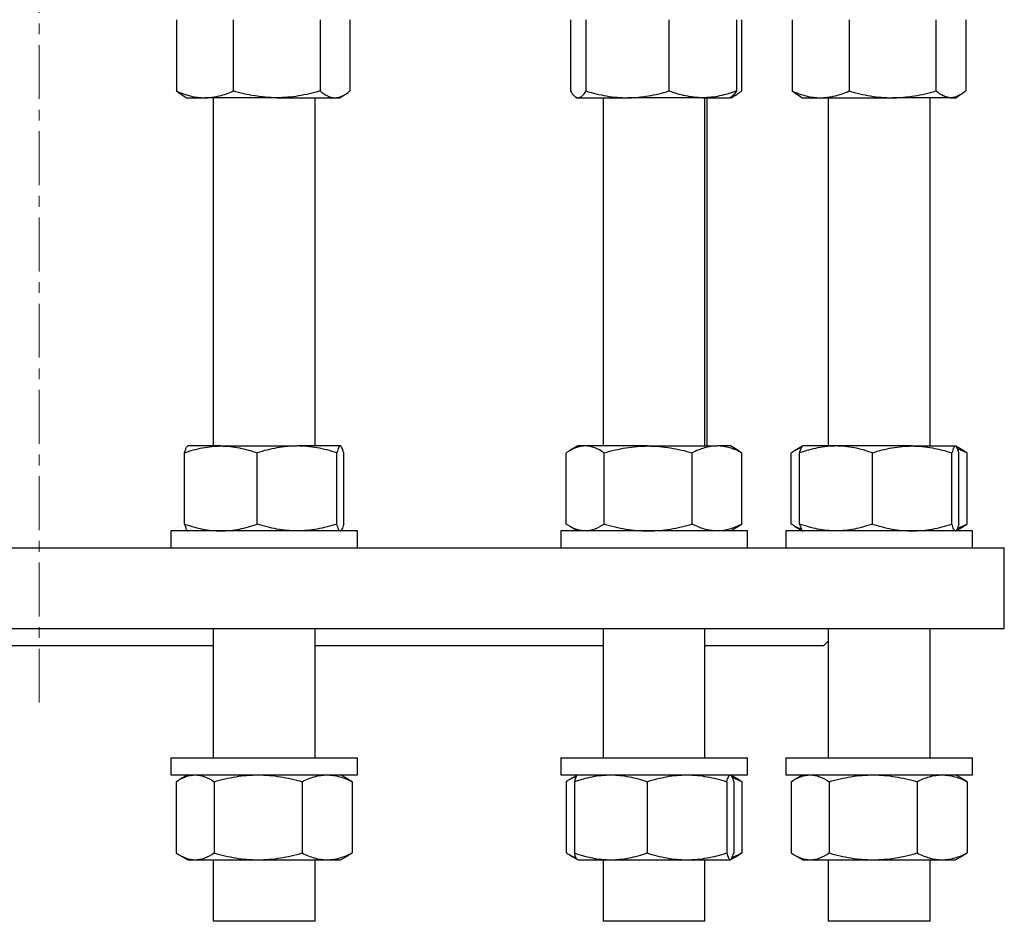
# Model space of a CAD drawing. Header units: millimetres. Extents: x 22 to 961, y 41 to 981.
# Tile 3 of 9: x 259 to 491, y 41 to 254. Entities that reach past the tile are written whole.
import ezdxf

# ---------------------------------------------------------------- set-up
doc = ezdxf.new("R2010")
doc.units = ezdxf.units.MM
doc.linetypes.add('CENTERX2', pattern=[20.32, 12.7, -2.54, 2.54, -2.54])
doc.layers.add('FORMAT', color=7, linetype='Continuous')

msp = doc.modelspace()

# ---------------------------------------------------------------- linework, layer by layer
at = {"color": 7, "linetype": 'Continuous', "lineweight": 25}
for p, q in [((295.68, 253.53), (295.68, 236.75)), ((309.1, 253.53), (309.1, 236.75)), ((329.55, 253.53), (329.55, 236.75)), ((336.59, 253.53), (336.59, 236.75)), ((388.54, 253.53), (388.54, 236.75)), ((392.22, 253.53), (392.22, 236.75)), ((411.78, 253.53), (411.78, 236.75)), ((427.65, 253.53), (427.65, 236.75)), ((428.89, 253.53), (428.89, 236.75)), ((440.8, 253.53), (440.8, 236.75)), ((454.22, 253.53), (454.22, 236.75)), ((474.68, 253.53), (474.68, 236.75)), ((481.71, 253.53), (481.71, 236.75)), ((297, 235.8), (298.13, 235.14)), ((298.13, 235.14), (302.39, 235.14)), ((319.32, 235.14), (302.39, 235.14)), ((304.36, 235.14), (304.36, 153.08)), ((319.32, 235.14), (333.07, 235.14)), ((328.36, 153.08), (328.36, 235.14)), ((333.07, 235.14), (334.13, 235.14)), ((334.13, 235.14), (335.27, 235.8)), ((389.8, 235.31), (390.09, 235.14)), ((390.09, 235.14), (390.38, 235.14)), ((390.38, 235.14), (402, 235.14)), ((396.26, 235.14), (396.26, 153.08)), ((419.71, 235.14), (402, 235.14)), ((419.71, 235.14), (426.09, 235.14)), ((420.26, 153.08), (420.26, 235.14)), ((420.81, 153.08), (420.81, 235.14)), ((426.09, 235.14), (426.39, 235.31)), ((426.43, 235.14), (426.09, 235.14)), ((426.43, 235.14), (427.56, 235.8)), ((442.13, 235.79), (443.26, 235.14)), ((443.26, 235.14), (447.51, 235.14)), ((447.51, 235.14), (464.45, 235.14)), ((449.32, 235.14), (449.32, 153.08)), ((478.2, 235.14), (464.45, 235.14)), ((473.32, 153.08), (473.32, 235.14)), ((478.2, 235.14), (479.26, 235.14)), ((479.26, 235.14), (480.39, 235.8)), ((479.38, 235.14), (479.26, 235.14)), ((479.38, 235.14), (479.68, 235.31)), ((297.61, 134.69), (297.61, 151.47)), ((298.36, 153.08), (298.3, 153.05)), ((306.18, 153.08), (298.36, 153.08)), ((306.18, 153.08), (324.13, 153.08)), ((314.75, 134.69), (314.75, 151.47)), ((334.31, 153.08), (324.13, 153.08)), ((333.5, 134.69), (333.5, 151.47)), ((334.36, 153.08), (334.31, 153.08)), ((334.42, 153.05), (334.36, 153.08)), ((335.12, 134.69), (335.12, 151.47)), ((387.54, 134.69), (387.54, 151.47)), ((390.26, 153.08), (388.31, 151.95)), ((392.02, 153.08), (390.26, 153.08)), ((406.86, 153.08), (392.02, 153.08)), ((396.5, 134.69), (396.5, 151.47)), ((406.86, 153.08), (423.1, 153.08)), ((417.22, 134.69), (417.22, 151.47)), ((426.26, 153.08), (423.1, 153.08)), ((428.21, 151.95), (426.26, 153.08)), ((428.98, 134.69), (428.98, 151.47)), ((440.6, 134.69), (440.6, 151.47)), ((443.26, 153.05), (441.37, 151.95)), ((442.57, 134.69), (442.57, 151.47)), ((443.32, 153.08), (443.26, 153.05)), ((451.14, 153.08), (443.32, 153.08)), ((469.08, 153.08), (451.14, 153.08)), ((459.71, 134.69), (459.71, 151.47)), ((469.08, 153.08), (479.27, 153.08)), ((478.46, 134.69), (478.46, 151.47)), ((479.32, 153.08), (479.27, 153.08)), ((479.38, 153.05), (479.32, 153.08)), ((481.27, 151.95), (479.39, 153.04)), ((480.07, 134.69), (480.07, 151.47)), ((482.04, 134.69), (482.04, 151.47)), ((294.36, 133.08), (294.36, 129.08)), ((302.88, 133.08), (294.36, 133.08)), ((298.3, 133.11), (298.36, 133.08)), ((338.36, 133.08), (302.88, 133.08)), ((334.36, 133.08), (334.42, 133.11)), ((338.36, 129.08), (338.36, 133.08)), ((386.26, 133.08), (386.26, 129.08)), ((405.28, 133.08), (386.26, 133.08)), ((388.31, 134.21), (390.26, 133.08)), ((430.26, 133.08), (405.28, 133.08)), ((426.26, 133.08), (428.21, 134.21)), ((430.26, 129.08), (430.26, 133.08)), ((439.32, 133.08), (439.32, 129.08)), ((469.64, 133.08), (439.32, 133.08)), ((441.37, 134.21), (443.26, 133.11)), ((443.26, 133.11), (443.32, 133.08)), ((483.32, 133.08), (469.64, 133.08)), ((479.32, 133.08), (479.38, 133.11)), ((479.39, 133.12), (481.27, 134.21)), ((483.32, 129.08), (483.32, 133.08)), ((35.81, 129.08), (490.81, 129.08)), ((490.81, 110.08), (490.81, 129.08)), ((35.81, 110.08), (490.81, 110.08)), ((304.36, 110.08), (304.36, 79.58)), ((328.36, 79.58), (328.36, 110.08)), ((396.26, 110.08), (396.26, 79.58)), ((420.26, 79.58), (420.26, 110.08)), ((449.32, 110.08), (449.32, 79.58)), ((473.32, 79.58), (473.32, 110.08)), ((448.31, 106.08), (449.32, 107.09)), ((222.25, 106.08), (304.36, 106.08)), ((328.36, 106.08), (396.26, 106.08)), ((420.26, 106.08), (448.31, 106.08)), ((294.36, 79.58), (294.36, 75.58)), ((294.36, 79.58), (330.8, 79.58)), ((330.8, 79.58), (338.36, 79.58)), ((338.36, 75.58), (338.36, 79.58)), ((386.26, 79.58), (386.26, 75.58)), ((386.26, 79.58), (429.07, 79.58)), ((429.07, 79.58), (430.26, 79.58)), ((430.26, 75.58), (430.26, 79.58)), ((439.32, 79.58), (439.32, 75.58)), ((439.32, 79.58), (483.32, 79.58)), ((483.32, 75.58), (483.32, 79.58)), ((294.36, 75.58), (330.8, 75.58)), ((298.36, 75.58), (296.43, 74.46)), ((330.8, 75.58), (338.36, 75.58)), ((336.3, 74.46), (334.36, 75.58)), ((386.26, 75.58), (429.07, 75.58)), ((390.2, 75.54), (388.33, 74.46)), ((390.26, 75.58), (390.2, 75.54)), ((426.32, 75.54), (426.26, 75.58)), ((428.2, 74.46), (426.36, 75.52)), ((428.98, 73.97), (428.2, 74.45)), ((429.07, 75.58), (430.26, 75.58)), ((439.32, 75.58), (483.32, 75.58)), ((443.32, 75.58), (441.38, 74.46)), ((481.26, 74.46), (479.32, 75.58)), ((295.64, 73.97), (295.64, 57.19)), ((304.58, 73.97), (304.58, 57.19)), ((325.29, 73.97), (325.29, 57.19)), ((337.08, 73.97), (337.08, 57.19)), ((387.54, 73.97), (387.54, 57.19)), ((389.49, 73.97), (389.49, 57.19)), ((406.61, 73.97), (406.61, 57.19)), ((425.38, 73.97), (425.38, 57.19)), ((427.03, 73.97), (427.03, 57.19)), ((428.98, 73.97), (428.98, 57.19)), ((440.6, 73.97), (440.6, 57.19)), ((449.53, 73.97), (449.53, 57.19)), ((470.25, 73.97), (470.25, 57.19)), ((482.04, 73.97), (482.04, 57.19)), ((296.43, 56.7), (298.36, 55.58)), ((334.36, 55.58), (336.3, 56.7)), ((388.33, 56.7), (390.2, 55.61)), ((426.36, 55.64), (428.2, 56.7)), ((428.98, 57.19), (428.2, 56.71)), ((441.38, 56.7), (443.32, 55.58)), ((479.32, 55.58), (481.26, 56.7)), ((298.36, 55.58), (300.11, 55.58)), ((300.11, 55.58), (314.93, 55.58)), ((304.36, 55.58), (304.36, 41.08)), ((314.93, 55.58), (331.19, 55.58)), ((328.36, 41.08), (328.36, 55.58)), ((331.19, 55.58), (334.36, 55.58)), ((390.2, 55.61), (390.26, 55.58)), ((390.26, 55.58), (398.05, 55.58)), ((396.26, 55.58), (396.26, 41.08)), ((398.05, 55.58), (416, 55.58)), ((416, 55.58), (426.21, 55.58)), ((420.26, 41.08), (420.26, 55.58)), ((426.21, 55.58), (426.26, 55.58)), ((426.26, 55.58), (426.32, 55.61)), ((443.32, 55.58), (445.07, 55.58)), ((445.07, 55.58), (459.89, 55.58)), ((449.32, 55.58), (449.32, 41.08)), ((459.89, 55.58), (476.15, 55.58)), ((473.32, 41.08), (473.32, 55.58)), ((476.15, 55.58), (479.32, 55.58)), ((328.36, 41.08), (304.36, 41.08)), ((420.26, 41.08), (396.26, 41.08)), ((473.32, 41.08), (449.32, 41.08))]:
    msp.add_line(p, q, dxfattribs=at)
for points, knots in [([(295.68, 236.75), (296.78, 236.26), (297.88, 235.85), (300.12, 235.29), (301.24, 235.14), (302.39, 235.14)], [0, 0, 0, 0, 0.5, 0.5, 1, 1, 1, 1]), ([(297, 235.8), (296.92, 235.85), (296.66, 235.99), (296.22, 236.31), (295.86, 236.6), (295.68, 236.75)], [0, 0, 0, 0, 0.180975, 0.590539, 1, 1, 1, 1]), ([(302.39, 235.14), (302.67, 235.14), (302.96, 235.15), (303.53, 235.19), (303.81, 235.22), (304.66, 235.33), (305.22, 235.44), (306.9, 235.86), (308, 236.26), (309.1, 236.75)], [0, 0, 0, 0, 0.125, 0.125, 0.25, 0.25, 0.5, 0.5, 1, 1, 1, 1]), ([(319.32, 235.14), (318.46, 235.14), (317.59, 235.18), (315.85, 235.33), (314.99, 235.44), (312.43, 235.86), (310.75, 236.26), (309.1, 236.75)], [0, 0, 0, 0, 0.25, 0.25, 0.5, 0.5, 1, 1, 1, 1]), ([(329.55, 236.75), (328.72, 236.5), (327.88, 236.28), (326.18, 235.88), (325.33, 235.71), (322.77, 235.29), (321.05, 235.14), (319.32, 235.14)], [0, 0, 0, 0, 0.25, 0.25, 0.5, 0.5, 1, 1, 1, 1]), ([(329.55, 236.75), (330.13, 236.26), (330.71, 235.85), (331.88, 235.29), (332.47, 235.14), (333.07, 235.14)], [0, 0, 0, 0, 0.5, 0.5, 1, 1, 1, 1]), ([(333.07, 235.14), (333.22, 235.14), (333.37, 235.15), (333.67, 235.19), (333.82, 235.22), (334.26, 235.33), (334.56, 235.44), (335.44, 235.86), (336.01, 236.26), (336.59, 236.75)], [0, 0, 0, 0, 0.125, 0.125, 0.25, 0.25, 0.5, 0.5, 1, 1, 1, 1]), ([(388.54, 236.75), (388.84, 236.26), (389.14, 235.85), (389.76, 235.29), (390.07, 235.14), (390.38, 235.14)], [0, 0, 0, 0, 0.5, 0.5, 1, 1, 1, 1]), ([(390.38, 235.14), (390.46, 235.14), (390.54, 235.15), (390.69, 235.19), (390.77, 235.22), (391, 235.33), (391.16, 235.44), (391.62, 235.86), (391.92, 236.26), (392.22, 236.75)], [0, 0, 0, 0, 0.125, 0.125, 0.25, 0.25, 0.5, 0.5, 1, 1, 1, 1]), ([(392.22, 236.75), (393.82, 236.26), (395.43, 235.85), (398.69, 235.29), (400.33, 235.14), (402, 235.14)], [0, 0, 0, 0, 0.5, 0.5, 1, 1, 1, 1]), ([(402, 235.14), (402.41, 235.14), (402.83, 235.15), (403.66, 235.19), (404.08, 235.22), (405.31, 235.33), (406.13, 235.44), (408.57, 235.86), (410.18, 236.26), (411.78, 236.75)], [0, 0, 0, 0, 0.125, 0.125, 0.25, 0.25, 0.5, 0.5, 1, 1, 1, 1]), ([(419.71, 235.14), (419.04, 235.14), (418.37, 235.18), (417.02, 235.33), (416.35, 235.44), (414.36, 235.86), (413.06, 236.26), (411.78, 236.75)], [0, 0, 0, 0, 0.25, 0.25, 0.5, 0.5, 1, 1, 1, 1]), ([(427.65, 236.75), (427.01, 236.5), (426.35, 236.28), (425.04, 235.88), (424.38, 235.71), (422.39, 235.29), (421.06, 235.14), (419.71, 235.14)], [0, 0, 0, 0, 0.25, 0.25, 0.5, 0.5, 1, 1, 1, 1]), ([(426.34, 235.28), (426.46, 235.31), (426.77, 235.4), (427.26, 235.62), (427.8, 235.93), (428.35, 236.31), (428.71, 236.6), (428.89, 236.75)], [0, 0, 0, 0, 0.144949, 0.355819, 0.570499, 0.785277, 1, 1, 1, 1]), ([(427.65, 236.75), (427.55, 236.59), (427.35, 236.28), (427.05, 235.89), (426.75, 235.57), (426.52, 235.38), (426.4, 235.32), (426.38, 235.32)], [0, 0, 0, 0, 0.238547, 0.4771616, 0.7156518, 0.958646, 1, 1, 1, 1]), ([(440.8, 236.75), (441.9, 236.26), (443.01, 235.85), (445.24, 235.29), (446.37, 235.14), (447.51, 235.14)], [0, 0, 0, 0, 0.5, 0.5, 1, 1, 1, 1]), ([(442.13, 235.79), (442.13, 235.8), (441.9, 235.91), (441.46, 236.22), (441.02, 236.57), (440.8, 236.75)], [0, 0, 0, 0, 0.005494, 0.502722, 1, 1, 1, 1]), ([(447.51, 235.14), (447.8, 235.14), (448.08, 235.15), (448.65, 235.19), (448.94, 235.22), (449.78, 235.33), (450.35, 235.44), (452.02, 235.86), (453.13, 236.26), (454.22, 236.75)], [0, 0, 0, 0, 0.125, 0.125, 0.25, 0.25, 0.5, 0.5, 1, 1, 1, 1]), ([(454.22, 236.75), (455.89, 236.26), (457.58, 235.85), (460.99, 235.29), (462.71, 235.14), (464.45, 235.14)], [0, 0, 0, 0, 0.5, 0.5, 1, 1, 1, 1]), ([(464.45, 235.14), (464.88, 235.14), (465.32, 235.15), (466.19, 235.19), (466.62, 235.22), (467.91, 235.33), (468.77, 235.44), (471.32, 235.86), (473.01, 236.26), (474.68, 236.75)], [0, 0, 0, 0, 0.125, 0.125, 0.25, 0.25, 0.5, 0.5, 1, 1, 1, 1]), ([(478.2, 235.14), (477.9, 235.14), (477.6, 235.18), (477, 235.33), (476.7, 235.44), (475.82, 235.86), (475.25, 236.26), (474.68, 236.75)], [0, 0, 0, 0, 0.25, 0.25, 0.5, 0.5, 1, 1, 1, 1]), ([(481.71, 236.75), (481.43, 236.5), (481.14, 236.28), (480.55, 235.88), (480.26, 235.71), (479.38, 235.29), (478.79, 235.14), (478.2, 235.14)], [0, 0, 0, 0, 0.25, 0.25, 0.5, 0.5, 1, 1, 1, 1]), ([(479.67, 235.32), (479.75, 235.36), (479.87, 235.42), (479.98, 235.54), (480.02, 235.58)], [0, 0, 0, 0, 0.655575, 1, 1, 1, 1]), ([(297.61, 151.47), (298.31, 151.72), (299.01, 151.94), (300.43, 152.34), (301.15, 152.51), (303.29, 152.93), (304.73, 153.08), (306.18, 153.08)], [0, 0, 0, 0, 0.25, 0.25, 0.5, 0.5, 1, 1, 1, 1]), ([(297.61, 151.47), (297.65, 151.63), (297.74, 151.94), (297.87, 152.33), (298.01, 152.66), (298.14, 152.89), (298.24, 153.02), (298.3, 153.04), (298.31, 153.04)], [0, 0, 0, 0, 0.190435, 0.380923, 0.571313, 0.765298, 0.959406, 1, 1, 1, 1]), ([(306.18, 153.08), (306.9, 153.08), (307.63, 153.04), (309.09, 152.89), (309.81, 152.78), (311.96, 152.36), (313.36, 151.96), (314.75, 151.47)], [0, 0, 0, 0, 0.25, 0.25, 0.5, 0.5, 1, 1, 1, 1]), ([(324.13, 153.08), (323.73, 153.08), (323.33, 153.07), (322.53, 153.03), (322.13, 153), (320.95, 152.89), (320.16, 152.78), (317.82, 152.36), (316.28, 151.96), (314.75, 151.47)], [0, 0, 0, 0, 0.125, 0.125, 0.25, 0.25, 0.5, 0.5, 1, 1, 1, 1]), ([(333.5, 151.47), (331.97, 151.96), (330.42, 152.37), (327.3, 152.93), (325.72, 153.08), (324.13, 153.08)], [0, 0, 0, 0, 0.5, 0.5, 1, 1, 1, 1]), ([(334.31, 153.08), (334.27, 153.08), (334.24, 153.07), (334.17, 153.03), (334.14, 153), (334.04, 152.89), (333.97, 152.78), (333.77, 152.36), (333.63, 151.96), (333.5, 151.47)], [0, 0, 0, 0, 0.125, 0.125, 0.25, 0.25, 0.5, 0.5, 1, 1, 1, 1]), ([(335.12, 151.47), (334.98, 151.96), (334.85, 152.37), (334.58, 152.93), (334.45, 153.08), (334.31, 153.08)], [0, 0, 0, 0, 0.5, 0.5, 1, 1, 1, 1]), ([(392.02, 153.08), (391.83, 153.08), (391.64, 153.07), (391.26, 153.03), (391.07, 153), (390.5, 152.89), (390.13, 152.78), (389.01, 152.36), (388.27, 151.96), (387.54, 151.47)], [0, 0, 0, 0, 0.125, 0.125, 0.25, 0.25, 0.5, 0.5, 1, 1, 1, 1]), ([(396.5, 151.47), (395.77, 151.96), (395.03, 152.37), (393.54, 152.93), (392.79, 153.08), (392.02, 153.08)], [0, 0, 0, 0, 0.5, 0.5, 1, 1, 1, 1]), ([(396.5, 151.47), (397.35, 151.72), (398.2, 151.94), (399.92, 152.34), (400.78, 152.51), (403.37, 152.93), (405.11, 153.08), (406.86, 153.08)], [0, 0, 0, 0, 0.25, 0.25, 0.5, 0.5, 1, 1, 1, 1]), ([(406.86, 153.08), (407.74, 153.08), (408.62, 153.04), (410.39, 152.89), (411.26, 152.78), (413.85, 152.36), (415.55, 151.96), (417.22, 151.47)], [0, 0, 0, 0, 0.25, 0.25, 0.5, 0.5, 1, 1, 1, 1]), ([(423.1, 153.08), (422.85, 153.08), (422.6, 153.07), (422.11, 153.03), (421.86, 153), (421.11, 152.89), (420.62, 152.78), (419.15, 152.36), (418.18, 151.96), (417.22, 151.47)], [0, 0, 0, 0, 0.125, 0.125, 0.25, 0.25, 0.5, 0.5, 1, 1, 1, 1]), ([(428.98, 151.47), (428.02, 151.96), (427.05, 152.37), (425.1, 152.93), (424.11, 153.08), (423.1, 153.08)], [0, 0, 0, 0, 0.5, 0.5, 1, 1, 1, 1]), ([(428.21, 151.95), (428.24, 151.93), (428.5, 151.79), (428.76, 151.62), (428.98, 151.47)], [0, 0, 0, 0, 0.109088, 1, 1, 1, 1]), ([(443, 152.7), (442.89, 152.67), (442.55, 152.56), (441.98, 152.29), (441.28, 151.92), (440.83, 151.62), (440.6, 151.47)], [0, 0, 0, 0, 0.132775, 0.421787, 0.71093, 1, 1, 1, 1]), ([(451.14, 153.08), (450.77, 153.08), (450.41, 153.07), (449.68, 153.03), (449.32, 153), (448.23, 152.89), (447.52, 152.78), (445.38, 152.36), (443.97, 151.96), (442.57, 151.47)], [0, 0, 0, 0, 0.125, 0.125, 0.25, 0.25, 0.5, 0.5, 1, 1, 1, 1]), ([(442.57, 151.47), (442.61, 151.63), (442.7, 151.94), (442.83, 152.33), (442.96, 152.66), (443.1, 152.89), (443.2, 153.02), (443.26, 153.04), (443.27, 153.04)], [0, 0, 0, 0, 0.190435, 0.380923, 0.571313, 0.765298, 0.959406, 1, 1, 1, 1]), ([(459.71, 151.47), (458.3, 151.96), (456.89, 152.37), (454.04, 152.93), (452.6, 153.08), (451.14, 153.08)], [0, 0, 0, 0, 0.5, 0.5, 1, 1, 1, 1]), ([(459.71, 151.47), (460.47, 151.72), (461.24, 151.94), (462.8, 152.34), (463.58, 152.51), (465.92, 152.93), (467.5, 153.08), (469.08, 153.08)], [0, 0, 0, 0, 0.25, 0.25, 0.5, 0.5, 1, 1, 1, 1]), ([(469.08, 153.08), (469.88, 153.08), (470.67, 153.04), (472.27, 152.89), (473.06, 152.78), (475.41, 152.36), (476.94, 151.96), (478.46, 151.47)], [0, 0, 0, 0, 0.25, 0.25, 0.5, 0.5, 1, 1, 1, 1]), ([(479.27, 153.08), (479.23, 153.08), (479.2, 153.07), (479.13, 153.03), (479.09, 153), (478.99, 152.89), (478.92, 152.78), (478.72, 152.36), (478.59, 151.96), (478.46, 151.47)], [0, 0, 0, 0, 0.125, 0.125, 0.25, 0.25, 0.5, 0.5, 1, 1, 1, 1]), ([(480.07, 151.47), (479.94, 151.96), (479.81, 152.37), (479.54, 152.93), (479.4, 153.08), (479.27, 153.08)], [0, 0, 0, 0, 0.5, 0.5, 1, 1, 1, 1]), ([(479.76, 152.45), (479.78, 152.44), (480.18, 152.32), (480.95, 152), (481.68, 151.65), (482.04, 151.47)], [0, 0, 0, 0, 0.035594, 0.517773, 1, 1, 1, 1]), ([(481.27, 151.95), (481.3, 151.93), (481.56, 151.79), (481.81, 151.62), (482.04, 151.47)], [0, 0, 0, 0, 0.109088, 1, 1, 1, 1]), ([(297.61, 134.69), (298.31, 134.44), (299.01, 134.22), (300.43, 133.82), (301.15, 133.65), (303.29, 133.23), (304.73, 133.08), (306.18, 133.08)], [0, 0, 0, 0, 0.25, 0.25, 0.5, 0.5, 1, 1, 1, 1]), ([(297.61, 134.69), (297.65, 134.53), (297.74, 134.22), (297.87, 133.83), (298.01, 133.5), (298.14, 133.27), (298.24, 133.14), (298.3, 133.12), (298.31, 133.12)], [0, 0, 0, 0, 0.190435, 0.380923, 0.571313, 0.765298, 0.959406, 1, 1, 1, 1]), ([(306.18, 133.08), (306.9, 133.08), (307.63, 133.12), (309.09, 133.26), (309.81, 133.38), (311.96, 133.8), (313.36, 134.2), (314.75, 134.69)], [0, 0, 0, 0, 0.25, 0.25, 0.5, 0.5, 1, 1, 1, 1]), ([(324.13, 133.08), (323.73, 133.08), (323.33, 133.09), (322.53, 133.13), (322.13, 133.15), (320.95, 133.26), (320.16, 133.37), (317.82, 133.79), (316.28, 134.2), (314.75, 134.69)], [0, 0, 0, 0, 0.125, 0.125, 0.25, 0.25, 0.5, 0.5, 1, 1, 1, 1]), ([(333.5, 134.69), (331.97, 134.2), (330.42, 133.79), (327.3, 133.23), (325.72, 133.08), (324.13, 133.08)], [0, 0, 0, 0, 0.5, 0.5, 1, 1, 1, 1]), ([(334.31, 133.08), (334.27, 133.08), (334.24, 133.09), (334.17, 133.13), (334.14, 133.15), (334.04, 133.26), (333.97, 133.37), (333.77, 133.79), (333.63, 134.2), (333.5, 134.69)], [0, 0, 0, 0, 0.125, 0.125, 0.25, 0.25, 0.5, 0.5, 1, 1, 1, 1]), ([(335.12, 134.69), (334.98, 134.2), (334.85, 133.79), (334.58, 133.23), (334.45, 133.08), (334.31, 133.08)], [0, 0, 0, 0, 0.5, 0.5, 1, 1, 1, 1]), ([(392.02, 133.08), (391.83, 133.08), (391.64, 133.09), (391.26, 133.13), (391.07, 133.15), (390.5, 133.26), (390.13, 133.37), (389.01, 133.79), (388.27, 134.2), (387.54, 134.69)], [0, 0, 0, 0, 0.125, 0.125, 0.25, 0.25, 0.5, 0.5, 1, 1, 1, 1]), ([(396.5, 134.69), (395.77, 134.2), (395.03, 133.79), (393.54, 133.23), (392.79, 133.08), (392.02, 133.08)], [0, 0, 0, 0, 0.5, 0.5, 1, 1, 1, 1]), ([(396.5, 134.69), (397.35, 134.44), (398.2, 134.22), (399.92, 133.82), (400.78, 133.65), (403.37, 133.23), (405.11, 133.08), (406.86, 133.08)], [0, 0, 0, 0, 0.25, 0.25, 0.5, 0.5, 1, 1, 1, 1]), ([(406.86, 133.08), (407.74, 133.08), (408.62, 133.12), (410.39, 133.26), (411.26, 133.38), (413.85, 133.8), (415.55, 134.2), (417.22, 134.69)], [0, 0, 0, 0, 0.25, 0.25, 0.5, 0.5, 1, 1, 1, 1]), ([(423.1, 133.08), (422.85, 133.08), (422.6, 133.09), (422.11, 133.13), (421.86, 133.15), (421.11, 133.26), (420.62, 133.37), (419.15, 133.79), (418.18, 134.2), (417.22, 134.69)], [0, 0, 0, 0, 0.125, 0.125, 0.25, 0.25, 0.5, 0.5, 1, 1, 1, 1]), ([(428.98, 134.69), (428.02, 134.2), (427.05, 133.79), (425.1, 133.23), (424.11, 133.08), (423.1, 133.08)], [0, 0, 0, 0, 0.5, 0.5, 1, 1, 1, 1]), ([(428.21, 134.21), (428.24, 134.22), (428.5, 134.36), (428.76, 134.53), (428.98, 134.69)], [0, 0, 0, 0, 0.109088, 1, 1, 1, 1]), ([(443, 133.45), (442.89, 133.49), (442.55, 133.6), (441.98, 133.87), (441.28, 134.24), (440.83, 134.54), (440.6, 134.69)], [0, 0, 0, 0, 0.132775, 0.421787, 0.71093, 1, 1, 1, 1]), ([(451.14, 133.08), (450.77, 133.08), (450.41, 133.09), (449.68, 133.13), (449.32, 133.15), (448.23, 133.26), (447.52, 133.37), (445.38, 133.79), (443.97, 134.2), (442.57, 134.69)], [0, 0, 0, 0, 0.125, 0.125, 0.25, 0.25, 0.5, 0.5, 1, 1, 1, 1]), ([(442.57, 134.69), (442.61, 134.53), (442.7, 134.22), (442.83, 133.83), (442.96, 133.5), (443.1, 133.27), (443.2, 133.14), (443.26, 133.12), (443.27, 133.12)], [0, 0, 0, 0, 0.190435, 0.380923, 0.571313, 0.765298, 0.959406, 1, 1, 1, 1]), ([(459.71, 134.69), (458.3, 134.2), (456.89, 133.79), (454.04, 133.23), (452.6, 133.08), (451.14, 133.08)], [0, 0, 0, 0, 0.5, 0.5, 1, 1, 1, 1]), ([(459.71, 134.69), (460.47, 134.44), (461.24, 134.22), (462.8, 133.82), (463.58, 133.65), (465.92, 133.23), (467.5, 133.08), (469.08, 133.08)], [0, 0, 0, 0, 0.25, 0.25, 0.5, 0.5, 1, 1, 1, 1]), ([(469.08, 133.08), (469.88, 133.08), (470.67, 133.12), (472.27, 133.26), (473.06, 133.38), (475.41, 133.8), (476.94, 134.2), (478.46, 134.69)], [0, 0, 0, 0, 0.25, 0.25, 0.5, 0.5, 1, 1, 1, 1]), ([(479.27, 133.08), (479.23, 133.08), (479.2, 133.09), (479.13, 133.13), (479.09, 133.15), (478.99, 133.26), (478.92, 133.37), (478.72, 133.79), (478.59, 134.2), (478.46, 134.69)], [0, 0, 0, 0, 0.125, 0.125, 0.25, 0.25, 0.5, 0.5, 1, 1, 1, 1]), ([(480.07, 134.69), (479.94, 134.2), (479.81, 133.79), (479.54, 133.23), (479.4, 133.08), (479.27, 133.08)], [0, 0, 0, 0, 0.5, 0.5, 1, 1, 1, 1]), ([(479.76, 133.71), (479.78, 133.72), (480.18, 133.84), (480.95, 134.16), (481.68, 134.51), (482.04, 134.69)], [0, 0, 0, 0, 0.035594, 0.517773, 1, 1, 1, 1]), ([(481.27, 134.21), (481.3, 134.22), (481.56, 134.36), (481.81, 134.53), (482.04, 134.69)], [0, 0, 0, 0, 0.1090885, 1, 1, 1, 1]), ([(295.64, 73.97), (296.37, 74.46), (297.11, 74.87), (298.6, 75.43), (299.35, 75.58), (300.11, 75.58)], [0, 0, 0, 0, 0.5, 0.5, 1, 1, 1, 1]), ([(300.11, 75.58), (300.3, 75.58), (300.49, 75.57), (300.87, 75.53), (301.06, 75.5), (301.62, 75.39), (302, 75.28), (303.11, 74.86), (303.85, 74.46), (304.58, 73.97)], [0, 0, 0, 0, 0.125, 0.125, 0.25, 0.25, 0.5, 0.5, 1, 1, 1, 1]), ([(304.58, 73.97), (305.42, 74.22), (306.27, 74.44), (307.99, 74.84), (308.85, 75.01), (311.44, 75.43), (313.18, 75.58), (314.93, 75.58)], [0, 0, 0, 0, 0.25, 0.25, 0.5, 0.5, 1, 1, 1, 1]), ([(314.93, 75.58), (315.81, 75.58), (316.69, 75.54), (318.46, 75.39), (319.33, 75.28), (321.92, 74.86), (323.62, 74.46), (325.29, 73.97)], [0, 0, 0, 0, 0.25, 0.25, 0.5, 0.5, 1, 1, 1, 1]), ([(325.29, 73.97), (326.26, 74.46), (327.23, 74.87), (329.19, 75.43), (330.18, 75.58), (331.19, 75.58)], [0, 0, 0, 0, 0.5, 0.5, 1, 1, 1, 1]), ([(331.19, 75.58), (331.44, 75.58), (331.69, 75.57), (332.19, 75.53), (332.44, 75.5), (333.18, 75.39), (333.68, 75.28), (335.15, 74.86), (336.12, 74.46), (337.08, 73.97)], [0, 0, 0, 0, 0.125, 0.125, 0.25, 0.25, 0.5, 0.5, 1, 1, 1, 1]), ([(337.08, 73.97), (336.84, 74.13), (336.58, 74.31), (336.32, 74.45), (336.3, 74.46)], [0, 0, 0, 0, 0.921423, 1, 1, 1, 1]), ([(389.94, 75.21), (389.7, 75.12), (389.17, 74.92), (388.37, 74.5), (387.82, 74.15), (387.54, 73.97)], [0, 0, 0, 0, 0.298261, 0.649113, 1, 1, 1, 1]), ([(389.49, 73.97), (390.89, 74.46), (392.3, 74.87), (395.16, 75.43), (396.6, 75.58), (398.05, 75.58)], [0, 0, 0, 0, 0.5, 0.5, 1, 1, 1, 1]), ([(390.21, 75.54), (390.18, 75.52), (390.11, 75.49), (390, 75.34), (389.88, 75.1), (389.75, 74.79), (389.62, 74.41), (389.54, 74.12), (389.49, 73.97)], [0, 0, 0, 0, 0.1015327, 0.2793484, 0.4570734, 0.6380095, 0.8190276, 1, 1, 1, 1]), ([(398.05, 75.58), (398.42, 75.58), (398.78, 75.57), (399.51, 75.53), (399.87, 75.5), (400.95, 75.39), (401.67, 75.28), (403.81, 74.86), (405.22, 74.46), (406.61, 73.97)], [0, 0, 0, 0, 0.125, 0.125, 0.25, 0.25, 0.5, 0.5, 1, 1, 1, 1]), ([(406.61, 73.97), (407.38, 74.22), (408.15, 74.44), (409.71, 74.84), (410.49, 75.01), (412.83, 75.43), (414.41, 75.58), (416, 75.58)], [0, 0, 0, 0, 0.25, 0.25, 0.5, 0.5, 1, 1, 1, 1]), ([(416, 75.58), (416.79, 75.58), (417.59, 75.54), (419.19, 75.39), (419.98, 75.28), (422.33, 74.86), (423.86, 74.46), (425.38, 73.97)], [0, 0, 0, 0, 0.25, 0.25, 0.5, 0.5, 1, 1, 1, 1]), ([(425.38, 73.97), (425.52, 74.46), (425.65, 74.87), (425.93, 75.43), (426.06, 75.58), (426.21, 75.58)], [0, 0, 0, 0, 0.5, 0.5, 1, 1, 1, 1]), ([(426.21, 75.58), (426.24, 75.58), (426.28, 75.57), (426.35, 75.53), (426.38, 75.5), (426.48, 75.39), (426.55, 75.28), (426.76, 74.86), (426.9, 74.46), (427.03, 73.97)], [0, 0, 0, 0, 0.125, 0.125, 0.25, 0.25, 0.5, 0.5, 1, 1, 1, 1]), ([(426.71, 74.93), (426.86, 74.88), (427.32, 74.73), (428.08, 74.41), (428.68, 74.12), (428.98, 73.97)], [0, 0, 0, 0, 0.19818, 0.599141, 1, 1, 1, 1]), ([(440.6, 73.97), (441.33, 74.46), (442.07, 74.87), (443.55, 75.43), (444.31, 75.58), (445.07, 75.58)], [0, 0, 0, 0, 0.5, 0.5, 1, 1, 1, 1]), ([(445.07, 75.58), (445.26, 75.58), (445.45, 75.57), (445.83, 75.53), (446.01, 75.5), (446.58, 75.39), (446.95, 75.28), (448.07, 74.86), (448.8, 74.46), (449.53, 73.97)], [0, 0, 0, 0, 0.125, 0.125, 0.25, 0.25, 0.5, 0.5, 1, 1, 1, 1]), ([(449.53, 73.97), (451.23, 74.46), (452.93, 74.87), (456.38, 75.43), (458.13, 75.58), (459.89, 75.58)], [0, 0, 0, 0, 0.5, 0.5, 1, 1, 1, 1]), ([(459.89, 75.58), (460.33, 75.58), (460.77, 75.57), (461.65, 75.53), (462.09, 75.5), (463.4, 75.39), (464.27, 75.28), (466.86, 74.86), (468.56, 74.46), (470.25, 73.97)], [0, 0, 0, 0, 0.125, 0.125, 0.25, 0.25, 0.5, 0.5, 1, 1, 1, 1]), ([(470.25, 73.97), (470.73, 74.22), (471.22, 74.44), (472.19, 74.84), (472.68, 75.01), (474.16, 75.43), (475.15, 75.58), (476.15, 75.58)], [0, 0, 0, 0, 0.25, 0.25, 0.5, 0.5, 1, 1, 1, 1]), ([(476.15, 75.58), (476.64, 75.58), (477.14, 75.54), (478.15, 75.39), (478.64, 75.28), (480.12, 74.86), (481.09, 74.46), (482.04, 73.97)], [0, 0, 0, 0, 0.25, 0.25, 0.5, 0.5, 1, 1, 1, 1]), ([(482.04, 73.97), (481.8, 74.13), (481.54, 74.31), (481.27, 74.45), (481.25, 74.46)], [0, 0, 0, 0, 0.921423, 1, 1, 1, 1]), ([(295.64, 57.19), (296.37, 56.7), (297.11, 56.29), (298.6, 55.73), (299.35, 55.58), (300.11, 55.58)], [0, 0, 0, 0, 0.5, 0.5, 1, 1, 1, 1]), ([(300.11, 55.58), (300.3, 55.58), (300.49, 55.59), (300.87, 55.63), (301.06, 55.65), (301.62, 55.76), (302, 55.87), (303.11, 56.29), (303.85, 56.7), (304.58, 57.19)], [0, 0, 0, 0, 0.125, 0.125, 0.25, 0.25, 0.5, 0.5, 1, 1, 1, 1]), ([(304.58, 57.19), (305.42, 56.94), (306.27, 56.72), (307.99, 56.32), (308.85, 56.15), (311.44, 55.73), (313.18, 55.58), (314.93, 55.58)], [0, 0, 0, 0, 0.25, 0.25, 0.5, 0.5, 1, 1, 1, 1]), ([(314.93, 55.58), (315.81, 55.58), (316.69, 55.62), (318.46, 55.76), (319.33, 55.88), (321.92, 56.3), (323.62, 56.7), (325.29, 57.19)], [0, 0, 0, 0, 0.25, 0.25, 0.5, 0.5, 1, 1, 1, 1]), ([(325.29, 57.19), (326.26, 56.7), (327.23, 56.29), (329.19, 55.73), (330.18, 55.58), (331.19, 55.58)], [0, 0, 0, 0, 0.5, 0.5, 1, 1, 1, 1]), ([(331.19, 55.58), (331.44, 55.58), (331.69, 55.59), (332.19, 55.63), (332.44, 55.65), (333.18, 55.76), (333.68, 55.87), (335.15, 56.29), (336.12, 56.7), (337.08, 57.19)], [0, 0, 0, 0, 0.125, 0.125, 0.25, 0.25, 0.5, 0.5, 1, 1, 1, 1]), ([(337.08, 57.19), (336.84, 57.03), (336.58, 56.85), (336.32, 56.71), (336.3, 56.7)], [0, 0, 0, 0, 0.921423, 1, 1, 1, 1]), ([(389.94, 55.95), (389.7, 56.04), (389.17, 56.23), (388.37, 56.65), (387.82, 57.01), (387.54, 57.19)], [0, 0, 0, 0, 0.298261, 0.649113, 1, 1, 1, 1]), ([(389.49, 57.19), (390.89, 56.7), (392.3, 56.29), (395.16, 55.73), (396.6, 55.58), (398.05, 55.58)], [0, 0, 0, 0, 0.5, 0.5, 1, 1, 1, 1]), ([(390.21, 55.62), (390.18, 55.63), (390.11, 55.67), (390, 55.82), (389.88, 56.05), (389.75, 56.37), (389.62, 56.74), (389.54, 57.04), (389.49, 57.19)], [0, 0, 0, 0, 0.101533, 0.279348, 0.457073, 0.63801, 0.819028, 1, 1, 1, 1]), ([(398.05, 55.58), (398.42, 55.58), (398.78, 55.59), (399.51, 55.63), (399.87, 55.65), (400.95, 55.76), (401.67, 55.87), (403.81, 56.29), (405.22, 56.7), (406.61, 57.19)], [0, 0, 0, 0, 0.125, 0.125, 0.25, 0.25, 0.5, 0.5, 1, 1, 1, 1]), ([(406.61, 57.19), (407.38, 56.94), (408.15, 56.72), (409.71, 56.32), (410.49, 56.15), (412.83, 55.73), (414.41, 55.58), (416, 55.58)], [0, 0, 0, 0, 0.25, 0.25, 0.5, 0.5, 1, 1, 1, 1]), ([(416, 55.58), (416.79, 55.58), (417.59, 55.62), (419.19, 55.76), (419.98, 55.88), (422.33, 56.3), (423.86, 56.7), (425.38, 57.19)], [0, 0, 0, 0, 0.25, 0.25, 0.5, 0.5, 1, 1, 1, 1]), ([(425.38, 57.19), (425.52, 56.7), (425.65, 56.29), (425.93, 55.73), (426.06, 55.58), (426.21, 55.58)], [0, 0, 0, 0, 0.5, 0.5, 1, 1, 1, 1]), ([(426.21, 55.58), (426.24, 55.58), (426.28, 55.59), (426.35, 55.63), (426.38, 55.65), (426.48, 55.76), (426.55, 55.87), (426.76, 56.29), (426.9, 56.7), (427.03, 57.19)], [0, 0, 0, 0, 0.125, 0.125, 0.25, 0.25, 0.5, 0.5, 1, 1, 1, 1]), ([(426.71, 56.22), (426.86, 56.27), (427.32, 56.42), (428.08, 56.74), (428.68, 57.04), (428.98, 57.19)], [0, 0, 0, 0, 0.19818, 0.599141, 1, 1, 1, 1]), ([(440.6, 57.19), (441.33, 56.7), (442.07, 56.29), (443.55, 55.73), (444.31, 55.58), (445.07, 55.58)], [0, 0, 0, 0, 0.5, 0.5, 1, 1, 1, 1]), ([(445.07, 55.58), (445.26, 55.58), (445.45, 55.59), (445.83, 55.63), (446.01, 55.65), (446.58, 55.76), (446.95, 55.87), (448.07, 56.29), (448.8, 56.7), (449.53, 57.19)], [0, 0, 0, 0, 0.125, 0.125, 0.25, 0.25, 0.5, 0.5, 1, 1, 1, 1]), ([(449.53, 57.19), (451.23, 56.7), (452.93, 56.29), (456.38, 55.73), (458.13, 55.58), (459.89, 55.58)], [0, 0, 0, 0, 0.5, 0.5, 1, 1, 1, 1]), ([(459.89, 55.58), (460.33, 55.58), (460.77, 55.59), (461.65, 55.63), (462.09, 55.65), (463.4, 55.76), (464.27, 55.87), (466.86, 56.29), (468.56, 56.7), (470.25, 57.19)], [0, 0, 0, 0, 0.125, 0.125, 0.25, 0.25, 0.5, 0.5, 1, 1, 1, 1]), ([(470.25, 57.19), (470.73, 56.94), (471.22, 56.72), (472.19, 56.32), (472.68, 56.15), (474.16, 55.73), (475.15, 55.58), (476.15, 55.58)], [0, 0, 0, 0, 0.25, 0.25, 0.5, 0.5, 1, 1, 1, 1]), ([(476.15, 55.58), (476.64, 55.58), (477.14, 55.62), (478.15, 55.76), (478.64, 55.88), (480.12, 56.3), (481.09, 56.7), (482.04, 57.19)], [0, 0, 0, 0, 0.25, 0.25, 0.5, 0.5, 1, 1, 1, 1]), ([(482.04, 57.19), (481.8, 57.03), (481.54, 56.85), (481.27, 56.71), (481.25, 56.7)], [0, 0, 0, 0, 0.9214225, 1, 1, 1, 1])]:
    msp.add_open_spline(points, degree=3, knots=knots, dxfattribs=at)
at = {"layer": 'FORMAT', "linetype": 'CENTERX2', "lineweight": 18}
msp.add_line((263.31, 92.62), (263.31, 259.14), dxfattribs=at)

doc.saveas('drawing.dxf')
